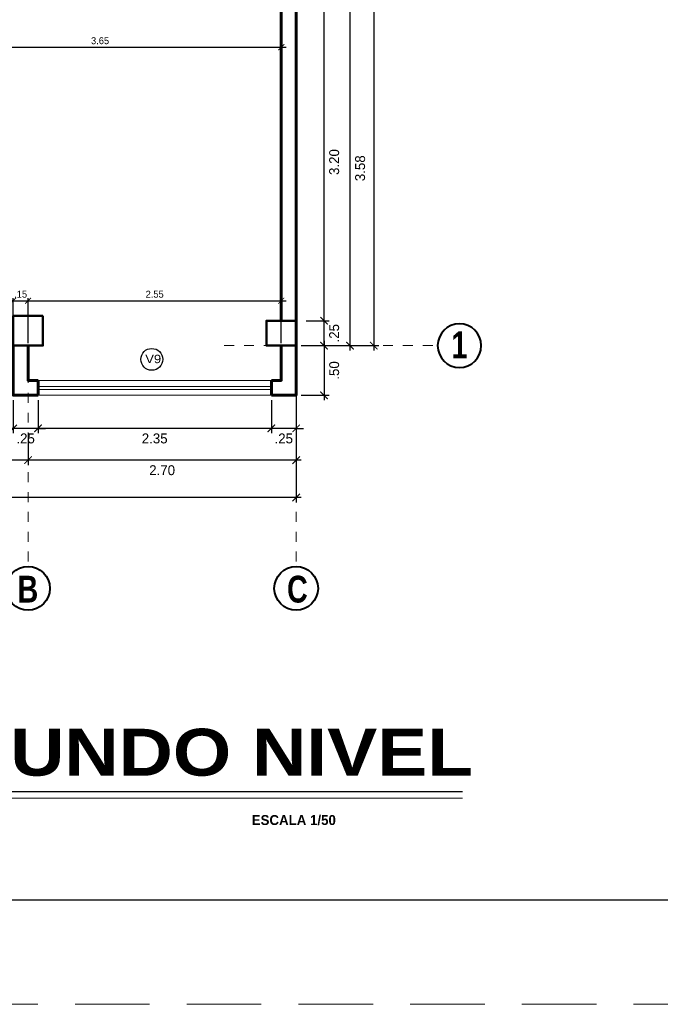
# Model space of a CAD drawing. Header units: metres. Extents: x -13 to 533, y -25 to 219.
# Tile 23 of 99: x 17.65 to 24.1, y -6.64 to 3.28. Entities that reach past the tile are written whole.
import ezdxf
from ezdxf.enums import TextEntityAlignment as Align

# ---------------------------------------------------------------- set-up
doc = ezdxf.new("R2010")
doc.units = ezdxf.units.M
doc.linetypes.add('DASHDOT', pattern=[1, 0.5, -0.25, 0, -0.25])
doc.linetypes.add('HIDDEN', pattern=[0.375, 0.25, -0.125])
for name, color, linetype, lineweight in [('COLUMNAS', 5, 'Continuous', 80), ('COTAS', 4, 'Continuous', 13), ('EJES', 251, 'Continuous', 20), ('Pluma 0.2', 252, 'Continuous', 20), ('PLUMA 0.8', 1, 'Continuous', 60), ('Textos', 7, 'Continuous', 0)]:
    doc.layers.add(name, color=color, linetype=linetype, lineweight=lineweight)
doc.styles.add('ARIAL BLACK', font='txt', dxfattribs={"height": 0.1})
doc.styles.add('joe1', font='impact.ttf')
doc.styles.add('STYLE1', font='arial.ttf', dxfattribs={"height": 0.3})
doc.styles.add('TEXTOCENT', font='GOTHIC.TTF')
doc.dimstyles.new('PLANTA50', dxfattribs={"dimscale": 0.5, "dimtxt": 0.2, "dimasz": 0.15, "dimexe": 0.1, "dimexo": 0.1, "dimgap": 0.1, "dimtad": 2, "dimzin": 7, "dimdsep": 46, "dimtxsty": 'TEXTOCENT', "dimblk": 'ARCHTICK', "dimcen": 0.2, "dimdle": 0.1, "dimclrd": 8, "dimclre": 8, "dimclrt": 256, "dimaunit": 1, "dimadec": 0, "dimazin": 0, "dimtfac": 1, "dimtix": 1, "dimtmove": 2, "dimatfit": 3, "dimldrblk": 'ARCHTICK', "dimfxl": 1, "dimtolj": 1, "dimtzin": 0, "dimarcsym": 0})

# ---------------------------------------------------------------- blocks, each defined once
blk = doc.blocks.new('A$C7ABB6997')
at = {"layer": 'EJES', "color": 250, "linetype": 'DASHDOT', "ltscale": 0.01}
blk.add_line((0.22, 0.6), (0.22, 2.75), dxfattribs=at)
at = {"layer": 'EJES', "color": 250, "lineweight": 40}
blk.add_circle((0.22, 2.97), 0.22, dxfattribs=at)
blk = doc.blocks.new('_ARCHTICK')
at = {"color": 0, "linetype": 'ByBlock', "const_width": 0.15}
blk.add_lwpolyline([(-0.5, -0.5), (0.5, 0.5)], dxfattribs=at)
blk = doc.blocks.new('*D186')
at = {"layer": 'COTAS', "color": 8, "lineweight": -2, "transparency": 16777216}
for p, q in [((20.43, -0.2376), (20.43, -0.8833)), ((20.18, -0.55), (20.18, -0.8833)), ((20.18, -0.8333), (20.105, -0.8333)), ((20.43, -0.8333), (20.18, -0.8333)), ((20.43, -0.8333), (20.505, -0.8333))]:
    blk.add_line(p, q, dxfattribs=at)
at = {"layer": 'Defpoints', "color": 0, "lineweight": 5, "transparency": 16777216}
for p in [(20.43, -0.1876), (20.18, -0.5), (20.18, -0.8333)]:
    blk.add_point(p, dxfattribs=at)
at = {"layer": 'COTAS', "color": 8, "lineweight": -2, "transparency": 16777216, "xscale": 0.075, "yscale": 0.075, "zscale": 0.075}
blk.add_blockref('_ARCHTICK', (20.18, -0.8333), dxfattribs=at)
at = {"layer": 'COTAS', "color": 8, "lineweight": -2, "transparency": 16777216, "xscale": 0.075, "yscale": 0.075, "zscale": 0.075, "rotation": 180}
blk.add_blockref('_ARCHTICK', (20.43, -0.8333), dxfattribs=at)
at = {"layer": 'COTAS', "transparency": 16777216, "insert": (20.305, -0.9358), "char_height": 0.1, "attachment_point": 5, "style": 'TEXTOCENT'}
blk.add_mtext('\\A1;.25', dxfattribs=at)
blk = doc.blocks.new('*D187')
at = {"layer": 'COTAS', "color": 8, "lineweight": -2, "transparency": 16777216}
for p, q in [((20.43, -0.55), (20.43, -1.2033)), ((17.73, -0.8833), (17.73, -1.2033)), ((20.48, -1.1533), (17.68, -1.1533))]:
    blk.add_line(p, q, dxfattribs=at)
at = {"layer": 'Defpoints', "color": 0, "lineweight": 5, "transparency": 16777216}
for p in [(20.43, -0.5), (17.73, -0.8333), (17.73, -1.1533)]:
    blk.add_point(p, dxfattribs=at)
at = {"layer": 'COTAS', "color": 8, "lineweight": -2, "transparency": 16777216, "xscale": 0.075, "yscale": 0.075, "zscale": 0.075, "rotation": 180}
blk.add_blockref('_ARCHTICK', (17.73, -1.1533), dxfattribs=at)
at = {"layer": 'COTAS', "color": 8, "lineweight": -2, "transparency": 16777216, "xscale": 0.075, "yscale": 0.075, "zscale": 0.075}
blk.add_blockref('_ARCHTICK', (20.43, -1.1533), dxfattribs=at)
at = {"layer": 'COTAS', "transparency": 16777216, "insert": (19.08, -1.2558), "char_height": 0.1, "attachment_point": 5, "style": 'TEXTOCENT'}
blk.add_mtext('\\A1;2.70', dxfattribs=at)
blk = doc.blocks.new('*D188')
at = {"layer": 'COTAS', "color": 8, "lineweight": -2, "transparency": 16777216}
for p, q in [((14.43, -0.2376), (14.43, -1.581)), ((20.43, -0.2376), (20.43, -1.581)), ((20.48, -1.531), (14.38, -1.531))]:
    blk.add_line(p, q, dxfattribs=at)
at = {"layer": 'Defpoints', "color": 0, "lineweight": 5, "transparency": 16777216}
for p in [(14.43, -0.1876), (20.43, -0.1876), (14.43, -1.531)]:
    blk.add_point(p, dxfattribs=at)
at = {"layer": 'COTAS', "color": 8, "lineweight": -2, "transparency": 16777216, "xscale": 0.075, "yscale": 0.075, "zscale": 0.075, "rotation": 180}
blk.add_blockref('_ARCHTICK', (14.43, -1.531), dxfattribs=at)
at = {"layer": 'COTAS', "color": 8, "lineweight": -2, "transparency": 16777216, "xscale": 0.075, "yscale": 0.075, "zscale": 0.075}
blk.add_blockref('_ARCHTICK', (20.43, -1.531), dxfattribs=at)
at = {"layer": 'COTAS', "transparency": 16777216, "insert": (17.43, -1.6335), "char_height": 0.1, "attachment_point": 5, "style": 'TEXTOCENT'}
blk.add_mtext('\\A1;6.00', dxfattribs=at)
blk = doc.blocks.new('*D189')
at = {"layer": 'COTAS', "color": 8, "lineweight": -2, "transparency": 16777216}
for p, q in [((17.5802, -0.55), (17.5802, -0.8833)), ((17.83, -0.55), (17.83, -0.8833)), ((17.5802, -0.8333), (17.5052, -0.8333)), ((17.83, -0.8333), (17.5802, -0.8333)), ((17.83, -0.8333), (17.905, -0.8333))]:
    blk.add_line(p, q, dxfattribs=at)
at = {"layer": 'Defpoints', "color": 0, "lineweight": 5, "transparency": 16777216}
for p in [(17.5802, -0.5), (17.83, -0.5), (17.5802, -0.8333)]:
    blk.add_point(p, dxfattribs=at)
at = {"layer": 'COTAS', "color": 8, "lineweight": -2, "transparency": 16777216, "xscale": 0.075, "yscale": 0.075, "zscale": 0.075}
blk.add_blockref('_ARCHTICK', (17.5802, -0.8333), dxfattribs=at)
at = {"layer": 'COTAS', "color": 8, "lineweight": -2, "transparency": 16777216, "xscale": 0.075, "yscale": 0.075, "zscale": 0.075, "rotation": 180}
blk.add_blockref('_ARCHTICK', (17.83, -0.8333), dxfattribs=at)
at = {"layer": 'COTAS', "transparency": 16777216, "insert": (17.7051, -0.9358), "char_height": 0.1, "attachment_point": 5, "style": 'TEXTOCENT'}
blk.add_mtext('\\A1;.25', dxfattribs=at)
blk = doc.blocks.new('*D190')
at = {"layer": 'COTAS', "color": 8, "lineweight": -2, "transparency": 16777216}
for p, q in [((14.43, -0.55), (14.43, -1.2033)), ((17.73, -0.8833), (17.73, -1.2033)), ((17.78, -1.1533), (14.38, -1.1533))]:
    blk.add_line(p, q, dxfattribs=at)
at = {"layer": 'Defpoints', "color": 0, "lineweight": 5, "transparency": 16777216}
for p in [(14.43, -0.5), (17.73, -0.8333), (14.43, -1.1533)]:
    blk.add_point(p, dxfattribs=at)
at = {"layer": 'COTAS', "color": 8, "lineweight": -2, "transparency": 16777216, "xscale": 0.075, "yscale": 0.075, "zscale": 0.075, "rotation": 180}
blk.add_blockref('_ARCHTICK', (14.43, -1.1533), dxfattribs=at)
at = {"layer": 'COTAS', "color": 8, "lineweight": -2, "transparency": 16777216, "xscale": 0.075, "yscale": 0.075, "zscale": 0.075}
blk.add_blockref('_ARCHTICK', (17.73, -1.1533), dxfattribs=at)
at = {"layer": 'COTAS', "transparency": 16777216, "insert": (16.08, -1.2558), "char_height": 0.1, "attachment_point": 5, "style": 'TEXTOCENT'}
blk.add_mtext('\\A1;3.30', dxfattribs=at)
blk = doc.blocks.new('*D193')
at = {"layer": 'COTAS', "color": 8, "lineweight": -2, "transparency": 16777216}
for p, q in [((17.83, -0.55), (17.83, -0.8833)), ((20.18, -0.55), (20.18, -0.8833)), ((20.23, -0.8333), (17.78, -0.8333))]:
    blk.add_line(p, q, dxfattribs=at)
at = {"layer": 'Defpoints', "color": 0, "lineweight": 5, "transparency": 16777216}
for p in [(17.83, -0.5), (20.18, -0.5), (17.83, -0.8333)]:
    blk.add_point(p, dxfattribs=at)
at = {"layer": 'COTAS', "color": 8, "lineweight": -2, "transparency": 16777216, "xscale": 0.075, "yscale": 0.075, "zscale": 0.075, "rotation": 180}
blk.add_blockref('_ARCHTICK', (17.83, -0.8333), dxfattribs=at)
at = {"layer": 'COTAS', "color": 8, "lineweight": -2, "transparency": 16777216, "xscale": 0.075, "yscale": 0.075, "zscale": 0.075}
blk.add_blockref('_ARCHTICK', (20.18, -0.8333), dxfattribs=at)
at = {"layer": 'COTAS', "transparency": 16777216, "insert": (19.005, -0.9358), "char_height": 0.1, "attachment_point": 5, "style": 'TEXTOCENT'}
blk.add_mtext('\\A1;2.35', dxfattribs=at)
blk = doc.blocks.new('*D194')
at = {"layer": 'COTAS', "color": 8, "lineweight": -2, "transparency": 16777216}
for p, q in [((20.7108, 0.25), (20.7108, 0.325)), ((20.53, 0.25), (20.7608, 0.25)), ((20.7108, 0), (20.7108, 0.25)), ((20.53, 0), (20.7608, 0)), ((20.7108, 0), (20.7108, -0.075))]:
    blk.add_line(p, q, dxfattribs=at)
at = {"layer": 'Defpoints', "color": 0, "lineweight": 5, "transparency": 16777216}
for p in [(20.48, 0.25), (20.7108, 0.25), (20.48, 0)]:
    blk.add_point(p, dxfattribs=at)
at = {"layer": 'COTAS', "color": 8, "lineweight": -2, "transparency": 16777216, "xscale": 0.075, "yscale": 0.075, "zscale": 0.075}
for p, rotation in [((20.7108, 0.25), 270), ((20.7108, 0), 90)]:
    blk.add_blockref('_ARCHTICK', p, dxfattribs=dict(at, rotation=rotation))
at = {"layer": 'COTAS', "transparency": 16777216, "insert": (20.8133, 0.125), "char_height": 0.1, "attachment_point": 5, "rotation": 90, "style": 'TEXTOCENT'}
blk.add_mtext('\\A1;.25', dxfattribs=at)
blk = doc.blocks.new('*D195')
at = {"layer": 'COTAS', "color": 8, "lineweight": -2, "transparency": 16777216}
for p, q in [((21.2118, 20.05), (21.2118, -0.05)), ((20.48, 20), (21.2618, 20)), ((20.53, 0), (21.2618, 0))]:
    blk.add_line(p, q, dxfattribs=at)
at = {"layer": 'Defpoints', "color": 0, "lineweight": 5, "transparency": 16777216}
for p in [(20.43, 20), (20.48, 0), (21.2118, 0)]:
    blk.add_point(p, dxfattribs=at)
at = {"layer": 'COTAS', "color": 8, "lineweight": -2, "transparency": 16777216, "xscale": 0.075, "yscale": 0.075, "zscale": 0.075}
for p, rotation in [((21.2118, 20), 90), ((21.2118, 0), 270)]:
    blk.add_blockref('_ARCHTICK', p, dxfattribs=dict(at, rotation=rotation))
at = {"layer": 'COTAS', "transparency": 16777216, "insert": (21.3144, 10), "char_height": 0.1, "attachment_point": 5, "rotation": 90, "style": 'TEXTOCENT'}
blk.add_mtext('\\A1;20.00', dxfattribs=at)
blk = doc.blocks.new('*D196')
at = {"layer": 'COTAS', "color": 8, "lineweight": -2, "transparency": 16777216}
for p, q in [((20.7108, 0.2), (20.7108, 3.5)), ((20.48, 3.45), (20.7608, 3.45)), ((20.53, 0.25), (20.7608, 0.25))]:
    blk.add_line(p, q, dxfattribs=at)
at = {"layer": 'Defpoints', "color": 0, "lineweight": 5, "transparency": 16777216}
for p in [(20.43, 3.45), (20.7108, 3.45), (20.48, 0.25)]:
    blk.add_point(p, dxfattribs=at)
at = {"layer": 'COTAS', "color": 8, "lineweight": -2, "transparency": 16777216, "xscale": 0.075, "yscale": 0.075, "zscale": 0.075}
for p, rotation in [((20.7108, 3.45), 90), ((20.7108, 0.25), 270)]:
    blk.add_blockref('_ARCHTICK', p, dxfattribs=dict(at, rotation=rotation))
at = {"layer": 'COTAS', "transparency": 16777216, "insert": (20.8133, 1.85), "char_height": 0.1, "attachment_point": 5, "rotation": 90, "style": 'TEXTOCENT'}
blk.add_mtext('\\A1;3.20', dxfattribs=at)
blk = doc.blocks.new('*D197')
at = {"layer": 'COTAS', "color": 8, "lineweight": -2, "transparency": 16777216}
for p, q in [((20.7108, 0.05), (20.7108, -0.55)), ((20.48, 0), (20.7608, 0)), ((20.48, -0.5), (20.7608, -0.5))]:
    blk.add_line(p, q, dxfattribs=at)
at = {"layer": 'Defpoints', "color": 0, "lineweight": 5, "transparency": 16777216}
for p in [(20.43, 0), (20.43, -0.5), (20.7108, -0.5)]:
    blk.add_point(p, dxfattribs=at)
at = {"layer": 'COTAS', "color": 8, "lineweight": -2, "transparency": 16777216, "xscale": 0.075, "yscale": 0.075, "zscale": 0.075}
for p, rotation in [((20.7108, 0), 90), ((20.7108, -0.5), 270)]:
    blk.add_blockref('_ARCHTICK', p, dxfattribs=dict(at, rotation=rotation))
at = {"layer": 'COTAS', "transparency": 16777216, "insert": (20.8133, -0.25), "char_height": 0.1, "attachment_point": 5, "rotation": 90, "style": 'TEXTOCENT'}
blk.add_mtext('\\A1;.50', dxfattribs=at)
blk = doc.blocks.new('*D198')
at = {"layer": 'COTAS', "color": 8, "lineweight": -2, "transparency": 16777216}
for p, q in [((20.7608, 3.575), (21.0221, 3.575)), ((20.9721, 3.625), (20.9721, -0.05)), ((20.53, 0), (21.0221, 0))]:
    blk.add_line(p, q, dxfattribs=at)
at = {"layer": 'Defpoints', "color": 0, "lineweight": 5, "transparency": 16777216}
for p in [(20.7108, 3.575), (20.48, 0), (20.9721, 0)]:
    blk.add_point(p, dxfattribs=at)
at = {"layer": 'COTAS', "color": 8, "lineweight": -2, "transparency": 16777216, "xscale": 0.075, "yscale": 0.075, "zscale": 0.075}
for p, rotation in [((20.9721, 3.575), 90), ((20.9721, 0), 270)]:
    blk.add_blockref('_ARCHTICK', p, dxfattribs=dict(at, rotation=rotation))
at = {"layer": 'COTAS', "transparency": 16777216, "insert": (21.0746, 1.7875), "char_height": 0.1, "attachment_point": 5, "rotation": 90, "style": 'TEXTOCENT'}
blk.add_mtext('\\A1;3.58', dxfattribs=at)
blk = doc.blocks.new('*D284')
at = {"layer": 'COTAS', "color": 251, "linetype": 'Continuous', "lineweight": -2, "transparency": 16777216}
for p, q in [((17.58, 0.4528), (17.52, 0.4528)), ((17.58, 0.175), (17.58, 0.4778)), ((17.58, 0.4528), (17.7298, 0.4528)), ((17.7298, 0.0251), (17.7298, 0.4778)), ((17.7298, 0.4528), (17.7898, 0.4528))]:
    blk.add_line(p, q, dxfattribs=at)
at = {"layer": 'Defpoints', "color": 0, "linetype": 'Continuous', "lineweight": 5, "transparency": 16777216}
for p in [(17.7298, 0.4528), (17.58, 0.15), (17.7298, 0.0001)]:
    blk.add_point(p, dxfattribs=at)
at = {"layer": 'COTAS', "color": 251, "linetype": 'Continuous', "lineweight": -2, "transparency": 16777216, "xscale": 0.06, "yscale": 0.06, "zscale": 0.06}
blk.add_blockref('_ARCHTICK', (17.58, 0.4528), dxfattribs=at)
at = {"layer": 'COTAS', "color": 251, "linetype": 'Continuous', "lineweight": -2, "transparency": 16777216, "xscale": 0.06, "yscale": 0.06, "zscale": 0.06, "rotation": 180}
blk.add_blockref('_ARCHTICK', (17.7298, 0.4528), dxfattribs=at)
at = {"layer": 'COTAS', "color": 2, "linetype": 'Continuous', "lineweight": 5, "transparency": 16777216, "insert": (17.6549, 0.5178), "char_height": 0.07, "attachment_point": 5}
blk.add_mtext('\\A1;.15', dxfattribs=at)
blk = doc.blocks.new('*D285')
at = {"layer": 'COTAS', "color": 251, "linetype": 'Continuous', "lineweight": -2, "transparency": 16777216}
for p, q in [((17.6798, 0.4528), (20.33, 0.4528)), ((17.7298, 0.0251), (17.7298, 0.4778)), ((20.28, 0.025), (20.28, 0.4778))]:
    blk.add_line(p, q, dxfattribs=at)
at = {"layer": 'Defpoints', "color": 0, "linetype": 'Continuous', "lineweight": 5, "transparency": 16777216}
for p in [(20.28, 0.4528), (17.7298, 0.0001), (20.28, 0)]:
    blk.add_point(p, dxfattribs=at)
at = {"layer": 'COTAS', "color": 251, "linetype": 'Continuous', "lineweight": -2, "transparency": 16777216, "xscale": 0.06, "yscale": 0.06, "zscale": 0.06, "rotation": 180}
blk.add_blockref('_ARCHTICK', (17.7298, 0.4528), dxfattribs=at)
at = {"layer": 'COTAS', "color": 251, "linetype": 'Continuous', "lineweight": -2, "transparency": 16777216, "xscale": 0.06, "yscale": 0.06, "zscale": 0.06}
blk.add_blockref('_ARCHTICK', (20.28, 0.4528), dxfattribs=at)
at = {"layer": 'COTAS', "color": 2, "linetype": 'Continuous', "lineweight": 5, "transparency": 16777216, "insert": (19.0049, 0.5178), "char_height": 0.07, "attachment_point": 5}
blk.add_mtext('\\A1;2.55', dxfattribs=at)
blk = doc.blocks.new('*D320')
at = {"layer": 'COTAS', "color": 251, "linetype": 'Continuous', "lineweight": -2, "transparency": 16777216}
for p, q in [((16.63, 3.4214), (16.63, 2.9821)), ((20.28, 3.4214), (20.28, 2.9821)), ((16.58, 3.0071), (20.33, 3.0071))]:
    blk.add_line(p, q, dxfattribs=at)
at = {"layer": 'Defpoints', "color": 0, "linetype": 'Continuous', "lineweight": 5, "transparency": 16777216}
for p in [(16.63, 3.4464), (20.28, 3.4464), (20.28, 3.0071)]:
    blk.add_point(p, dxfattribs=at)
at = {"layer": 'COTAS', "color": 251, "linetype": 'Continuous', "lineweight": -2, "transparency": 16777216, "xscale": 0.06, "yscale": 0.06, "zscale": 0.06, "rotation": 180}
blk.add_blockref('_ARCHTICK', (16.63, 3.0071), dxfattribs=at)
at = {"layer": 'COTAS', "color": 251, "linetype": 'Continuous', "lineweight": -2, "transparency": 16777216, "xscale": 0.06, "yscale": 0.06, "zscale": 0.06}
blk.add_blockref('_ARCHTICK', (20.28, 3.0071), dxfattribs=at)
at = {"layer": 'COTAS', "color": 2, "linetype": 'Continuous', "lineweight": 5, "transparency": 16777216, "insert": (18.455, 3.0721), "char_height": 0.07, "attachment_point": 5}
blk.add_mtext('\\A1;3.65', dxfattribs=at)

msp = doc.modelspace()

# ---------------------------------------------------------------- linework, layer by layer
at = {"linetype": 'Continuous'}
msp.add_circle((18.9755, -0.1385), 0.11, dxfattribs=at)
at = {"layer": 'COLUMNAS', "linetype": 'Continuous', "lineweight": 50}
for points in [[(17.88, 0.3), (17.58, 0.3), (17.58, 0), (17.88, 0)], [(20.43, 0.25), (20.13, 0.25), (20.13, 0), (20.43, 0)]]:
    msp.add_lwpolyline(points, close=True, dxfattribs=at)
at = {"layer": 'Pluma 0.2', "color": 0, "linetype": 'HIDDEN', "lineweight": 5, "ltscale": 3}
msp.add_lwpolyline([(-6.0459, -6.6371), (-6.0459, 23.8629), (36.9541, 23.8629), (36.9541, -6.6371)], close=True, dxfattribs=at)
at = {"layer": 'Pluma 0.2', "color": 0, "lineweight": 30, "ltscale": 0.5}
msp.add_lwpolyline([(-5.0959, 22.9129), (35.9041, 22.9129), (35.9041, -5.5871), (-5.0959, -5.5871)], close=True, dxfattribs=at)
at = {"layer": 'Pluma 0.2', "color": 0}
for points in [[(17.83, -0.35), (20.18, -0.35)], [(17.83, -0.5), (20.18, -0.5)]]:
    msp.add_lwpolyline(points, dxfattribs=at)
at = {"layer": 'Pluma 0.2', "color": 0, "linetype": 'Continuous', "lineweight": 5}
for points in [[(17.83, -0.4109), (20.18, -0.4109)], [(17.83, -0.4409), (20.18, -0.4409)]]:
    msp.add_lwpolyline(points, dxfattribs=at)
at = {"layer": 'PLUMA 0.8'}
for points in [[(20.43, 17.2), (20.43, 0)], [(20.28, 3.45), (20.28, 0.25)], [(17.83, -0.35), (17.7301, -0.35), (17.7298, 0.0001)], [(17.83, -0.5), (17.5802, -0.5), (17.5798, 0)], [(20.43, 0), (20.43, -0.5), (20.18, -0.5)], [(20.28, 0), (20.28, -0.35), (20.18, -0.35)], [(17.83, -0.35), (17.83, -0.5)], [(20.18, -0.35), (20.18, -0.5)]]:
    msp.add_lwpolyline(points, dxfattribs=at)
at = {"layer": 'Textos', "color": 3, "lineweight": 30}
msp.add_line((22.1048, -4.4958), (12.8363, -4.4958), dxfattribs=at)
at = {"layer": 'Textos', "color": 0}
msp.add_line((22.1058, -4.5601), (12.8363, -4.5601), dxfattribs=at)

# ---------------------------------------------------------------- block references
at = {"layer": 'EJES', "ltscale": 0.5, "xscale": -1, "rotation": 270}
msp.add_blockref('A$C7ABB6997', (19.105, -0.22), dxfattribs=at)
at = {"layer": 'EJES', "ltscale": 0.5, "rotation": 180}
for p in [(17.95, 0.5242), (20.65, 0.5242)]:
    msp.add_blockref('A$C7ABB6997', p, dxfattribs=at)

# ---------------------------------------------------------------- texts
at = {"color": 9, "linetype": 'Continuous', "style": 'STYLE1', "width": 1.1}
msp.add_text('V9', height=0.085, dxfattribs=at).set_placement((18.9104, -0.1765))
at = {"layer": 'EJES', "style": 'joe1'}
for s, rotation, p in [('1', 0.00071, (21.9938, -0.127)), ('B', 359.99929, (17.6236, -2.5885)), ('C', 359.99929, (20.3381, -2.5885))]:
    msp.add_text(s, height=0.2695, rotation=rotation, dxfattribs=at).set_placement(p)
at = {"layer": 'Textos', "lineweight": -3, "style": 'ARIAL BLACK'}
msp.add_text('PLANTA SEGUNDO NIVEL', height=0.472806, dxfattribs=at).set_placement((17.4452, -4.3334), align=Align.CENTER)
at = {"layer": 'Textos', "insert": (20.8299, -4.7304), "char_height": 0.1, "attachment_point": 3, "style": 'joe1'}
msp.add_mtext_dynamic_manual_height_columns('{\\fWalkway Black|b1|i0|c0|p2;ESCALA 1/50\\H1.5x; }', width=1.051555, gutter_width=0.3, heights=[0], dxfattribs=at)

# ---------------------------------------------------------------- dimensions: what is measured, and where the dimension line sits
at = {"layer": 'COTAS'}
for base, p1, p2, angle, picture, middle in [((21.2118, 0), (20.43, 20), (20.48, 0), 90, '*D195', (21.3144, 10)), ((20.9721199, -0.0000002), (20.7107855, 3.5749999), (20.48, -0.0000002), 90, '*D198', (21.0746352, 1.7874999)), ((20.7108, 3.45), (20.48, 0.25), (20.43, 3.45), 270, '*D196', (20.8133, 1.85)), ((20.7108, -0.5), (20.43, 0), (20.43, -0.5), 90, '*D197', (20.8133, -0.25)), ((14.43, -1.531), (20.43, -0.1876), (14.43, -0.1876), 180, '*D188', (17.43, -1.6335)), ((20.18, -0.8333), (20.43, -0.1876), (20.18, -0.5), 180, '*D186', (20.305, -0.9358)), ((14.43, -1.1533), (17.73, -0.8333), (14.43, -0.5), 180, '*D190', (16.08, -1.2558)), ((17.5802, -0.8333), (17.83, -0.5), (17.5802, -0.5), 180, '*D189', (17.7051, -0.9358)), ((17.73, -1.1533), (20.43, -0.5), (17.73, -0.8333), 180, '*D187', (19.08, -1.2558)), ((17.83, -0.8333), (20.18, -0.5), (17.83, -0.5), 180, '*D193', (19.005, -0.9358))]:
    dim = msp.add_linear_dim(base=base, p1=p1, p2=p2, angle=angle, dimstyle='PLANTA50', dxfattribs=at)
    dim.commit()
    dim.dimension.update_dxf_attribs({"geometry": picture, "text_midpoint": middle})
at = {"layer": 'COTAS', "linetype": 'Continuous', "lineweight": 5}
for base, p1, p2, picture, middle in [((20.28, 3.0071), (16.63, 3.4464), (20.28, 3.4464), '*D320', (18.455, 3.0721)), ((17.7298, 0.4528), (17.58, 0.15), (17.7298, 0.0001), '*D284', (17.6549, 0.5178)), ((20.28, 0.4528), (17.7298, 0.0001), (20.28, 0), '*D285', (19.0049, 0.5178))]:
    dim = msp.add_linear_dim(base=base, p1=p1, p2=p2, dimstyle='PLANTA50', override={"dimtxt": 0.14, "dimasz": 0.12, "dimexe": 0.05, "dimexo": 0.05, "dimgap": 0.06, "dimtad": 1, "dimtxsty": 'Standard', "dimclrd": 251, "dimclre": 251, "dimclrt": 2}, dxfattribs=at)
    dim.commit()
    dim.dimension.update_dxf_attribs({"geometry": picture, "text_midpoint": middle})
at = {"layer": 'COTAS'}
dim = msp.add_aligned_dim(p1=(20.48, 0), p2=(20.48, 0.25), distance=-0.2308, dimstyle='PLANTA50', dxfattribs=at)
dim.commit()
dim.dimension.update_dxf_attribs({"geometry": '*D194', "text_midpoint": (20.8133, 0.125)})

doc.saveas('drawing.dxf')
